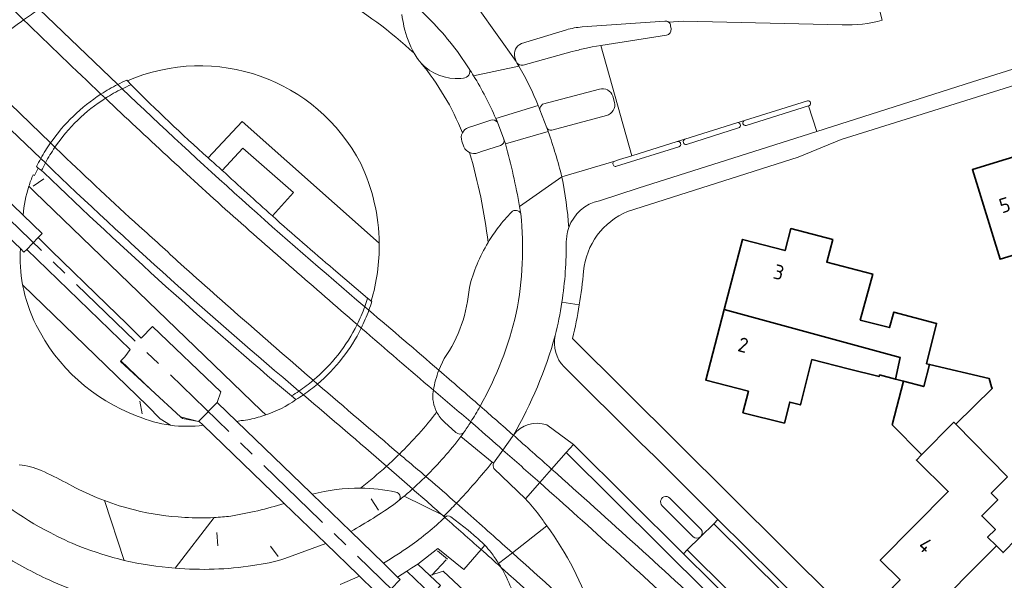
# Model space of a CAD drawing. Extents: x 152761 to 155748, y 459947 to 462743.
# Tile 233 of 256: x 155238 to 155329, y 461832 to 461883. Entities that reach past the tile are written whole.
import ezdxf
from ezdxf.enums import TextEntityAlignment as Align

# ---------------------------------------------------------------- set-up
doc = ezdxf.new("R2010")
doc.units = 0
doc.header["$LTSCALE"] = 0.75
doc.linetypes.add('AM-AS', pattern=[16, 10, -2, 2, -2])
for name, color, linetype, lineweight in [('B-RO-AM-AS_SPOOR-G', 251, 'AM-AS', 18), ('B-RO-GR-BEPLANTING_CULTUUR_HEESTERS-GV', 251, 'CONTINUOUS', 18), ('B-RO-GR-GROENVOORZIENING-GV', 251, 'CONTINUOUS', 18), ('B-RO-GR-HAAG-GV', 251, 'CONTINUOUS', 13), ('B-RO-IE-TERREINAFSCHEIDING_KUNSTMATIG_HEKWERK-G', 251, 'IE-TERREINAFSCHEIDING-KUNSTMATIG', 18), ('B-RO-IE-TERREINAFSCHEIDING_KUNSTMATIG_MUUR-G', 251, 'IE-TERREINAFSCHEIDING-KUNSTMATIG-DICHT', 18), ('B-RO-IE-TERREINAFSCHEIDING_KUNSTMATIG_MUUR-GV', 251, 'CONTINUOUS', 18), ('B-RO-KW-KUNSTWERK-GV', 251, 'CONTINUOUS', 18), ('B-RO-OG-BEBOUWING-GV', 6, 'CONTINUOUS', 35), ('B-RO-OG-BEBOUWING-T18', 1, 'CONTINUOUS', 18), ('B-RO-OG-TERREIN_CULTUURSCHEIDING-GV', 251, 'CONTINUOUS', 18), ('B-RO-OG-TERREIN_ONBEGROEID-GV', 251, 'CONTINUOUS', 18), ('B-RO-VH-VERHARDING_ASFALT-GV', 251, 'CONTINUOUS', 18), ('B-RO-VH-VERHARDING_BETON-GV', 251, 'CONTINUOUS', 18), ('B-RO-VH-VERHARDING_BETONSTRAATSTEEN-GV', 251, 'CONTINUOUS', 18), ('B-RO-VH-VERHARDING_GESLOTEN-GV', 251, 'CONTINUOUS', 18), ('B-RO-VH-VERHARDING_GRASBETONSTEEN-GV', 251, 'CONTINUOUS', 18), ('B-RO-VH-VERHARDING_HALFVERHARDING-GV', 251, 'CONTINUOUS', 18), ('B-RO-VH-VERHARDING_TEGEL-GV', 251, 'CONTINUOUS', 18)]:
    doc.layers.add(name, color=color, linetype=linetype, lineweight=lineweight)
doc.styles.add('NLCS-ISO-M200-T18', font='NLCS-ISO.ttf', dxfattribs={"height": 0.36})
doc.linetypes.add('IE-TERREINAFSCHEIDING-KUNSTMATIG', pattern='A,4,[82,NLCS.SHX,S=0.75,R=90,X=0,Y=0],4,-2', length=10)
doc.linetypes.add('IE-TERREINAFSCHEIDING-KUNSTMATIG-DICHT', pattern='A,8,-1,[82,NLCS.SHX,S=0.75,R=90,X=0,Y=0],-1', length=10)

msp = doc.modelspace()

# ---------------------------------------------------------------- linework, layer by layer
at = {"layer": 'B-RO-AM-AS_SPOOR-G', "flags": 128}
msp.add_lwpolyline([(155681.987, 461195.763), (155672.897, 461211.998), (155658.384, 461238), (155648.351, 461255.973), (155631.803, 461285.539), (155617.005, 461312.012), (155604.143, 461335.108), (155586.106, 461367.342), (155573.02, 461390.792), (155559.991, 461413.975), (155544.73, 461441.297), (155529.591, 461468.574), (155516.181, 461492.539), (155500.425, 461520.67), (155487.311, 461544.201), (155472.908, 461569.975), (155459.676, 461593.56), (155452.428, 461606.124), (155446.443, 461616.221), (155440.009, 461626.758), (155432.431, 461638.783), (155427.999, 461645.62), (155419.637, 461658.231), (155411.687, 461669.817), (155404.43, 461680.083), (155396.489, 461691.108), (155386.222, 461704.969), (155375.934, 461718.105), (155367.385, 461728.826), (155358.538, 461739.712), (155349.636, 461750.151), (155339.349, 461762.035), (155326.593, 461776.143), (155315.623, 461787.804), (155302.965, 461800.863), (155286.683, 461817.004), (155279.088, 461824.405), (155265.87, 461837.192), (155251.91, 461850.736), (155235.055, 461867.015), (155223.768, 461877.851), (155210.731, 461890.47), (155196.665, 461904.045), (155180.515, 461919.578), (155162.215, 461937.301), (155146.061, 461952.951), (155129.233, 461969.126), (155112.429, 461985.449), (155089.419, 462007.664), (155069.182, 462027.224), (155049.179, 462046.54), (155031.327, 462063.779), (155013.24, 462081.298), (154991.538, 462102.251), (154971.216, 462121.853), (154947.336, 462145.018), (154926.087, 462165.465), (154903.331, 462187.394), (154885.668, 462204.449), (154866.26, 462223.265), (154854.532, 462234.618), (154837.057, 462251.563), (154828.307, 462260.46), (154819.869, 462269.224), (154807.197, 462281.919), (154798.331, 462290.411), (154775.258, 462312.873), (154762.216, 462325.461), (154742.643, 462344.37), (154723.927, 462362.402), (154710.544, 462375.359), (154692.99, 462392.257), (154675.511, 462409.117), (154657.482, 462426.5), (154637.826, 462445.435), (154617.093, 462465.509), (154594.11, 462487.696), (154586.212, 462495.316)], dxfattribs=at)
at = {"layer": 'B-RO-GR-BEPLANTING_CULTUUR_HEESTERS-GV'}
for points in [[(155269.576, 461870.083, 0.394209), (155248.092, 461877.702)], [(155248.442, 461877.348, 0.014815), (155255.534, 461870.603)], [(155271.288, 461862.74, 0.108127), (155269.576, 461870.083)], [(155238.452, 461858.902, 0.071758), (155239.708, 461855.191)], [(155239.708, 461855.191, 0.192667), (155249.009, 461846.819)], [(155249.009, 461846.819, 0.070012), (155252.053, 461845.968)]]:
    msp.add_lwpolyline(points, format="xyb", dxfattribs=at)
at = {"layer": 'B-RO-GR-BEPLANTING_CULTUUR_HEESTERS-GV', "flags": 128}
for points in [[(155248.092, 461877.702), (155248.442, 461877.348)], [(155255.534, 461870.603), (155258.649, 461873.953), (155271.288, 461862.74)], [(155252.053, 461845.968), (155251.12, 461846.564), (155249.959, 461847.752), (155238.452, 461858.902)]]:
    msp.add_lwpolyline(points, dxfattribs=at)
at = {"layer": 'B-RO-GR-GROENVOORZIENING-GV'}
for points in [[(155238.249, 461862.245, 0.061332), (155238.452, 461858.902)], [(155252.053, 461845.968, 0.06649), (155255.076, 461845.969)]]:
    msp.add_lwpolyline(points, format="xyb", dxfattribs=at)
at = {"layer": 'B-RO-GR-GROENVOORZIENING-GV', "flags": 128}
for points in [[(155254.647, 461846.322), (155253.16, 461846.586), (155252.974, 461846.758), (155250.26, 461849.267), (155247.46, 461851.855), (155247.506, 461851.902), (155247.863, 461852.273), (155248.343, 461852.949), (155238.823, 461862.172), (155238.575, 461861.914), (155238.249, 461862.245)], [(155238.452, 461858.902), (155249.959, 461847.752), (155251.12, 461846.564), (155252.053, 461845.968)], [(155255.076, 461845.969), (155254.687, 461846.341), (155254.647, 461846.322)], [(155306.464, 461825.711), (155307.124, 461826.37), (155299.306, 461834.125), (155289.167, 461844.207), (155288.505, 461843.455), (155305.993, 461826.065)]]:
    msp.add_lwpolyline(points, dxfattribs=at)
for points in [[(155250.26, 461849.267), (155247.506, 461851.902), (155247.46, 461851.855)], [(155252.974, 461846.758), (155253.16, 461846.586), (155254.647, 461846.322)]]:
    msp.add_lwpolyline(points, close=True, dxfattribs=at)
at = {"layer": 'B-RO-GR-HAAG-GV', "flags": 128}
msp.add_lwpolyline([(155306.464, 461825.711), (155307.124, 461826.37), (155299.306, 461834.125), (155289.167, 461844.207), (155288.505, 461843.455), (155305.993, 461826.065)], dxfattribs=at)
at = {"layer": 'B-RO-IE-TERREINAFSCHEIDING_KUNSTMATIG_HEKWERK-G', "flags": 128}
for points in [[(155239.409, 461867.988), (155240.394, 461868.67)], [(155260.419, 461847.326), (155239.56, 461867.457)], [(155238.452, 461858.902), (155249.959, 461847.752)], [(155249.23, 461848.185), (155249.457, 461847.01)], [(155270.542, 461839.183), (155271.227, 461838.156)], [(155256.423, 461834.868), (155256.34, 461836.074)], [(155261.982, 461833.862), (155261.268, 461834.822)], [(155277.436, 461833.581), (155276.116, 461832.167)], [(155276.636, 461834.381), (155277.58, 461833.616)]]:
    msp.add_lwpolyline(points, dxfattribs=at)
at = {"layer": 'B-RO-IE-TERREINAFSCHEIDING_KUNSTMATIG_MUUR-G'}
for points in [[(155247.615, 461876.968, 0.014709), (155269.951, 461856.884)], [(155263.894, 461849.114, -0.015709), (155240.542, 461870.133)]]:
    msp.add_lwpolyline(points, format="xyb", dxfattribs=at)
at = {"layer": 'B-RO-IE-TERREINAFSCHEIDING_KUNSTMATIG_MUUR-GV'}
for points in [[(155247.204, 461877.362, 0.026226), (155245.666, 461876.479)], [(155248.045, 461877.757, 0.013004), (155247.204, 461877.362)], [(155247.615, 461876.968, -0.014275), (155248.442, 461877.348)], [(155248.442, 461877.348, 0.014275), (155247.615, 461876.968)], [(155255.534, 461870.603, -0.014815), (155248.442, 461877.348)], [(155245.666, 461876.479, 0.097804), (155241.016, 461871.978)], [(155246.071, 461876.097, -0.027778), (155247.615, 461876.968)], [(155247.615, 461876.968, 0.014709), (155269.951, 461856.884)], [(155241.424, 461871.585, -0.101211), (155246.071, 461876.097)], [(155241.016, 461871.978, 0.025359), (155240.121, 461870.536)], [(155240.542, 461870.133, -0.026451), (155241.424, 461871.585)], [(155240.121, 461870.536, 0.013093), (155239.743, 461869.81)], [(155240.542, 461870.133, 0.010178), (155240.185, 461869.427)], [(155240.185, 461869.427, -0.010178), (155240.542, 461870.133)], [(155263.894, 461849.114, -0.015709), (155240.542, 461870.133)], [(155256.836, 461869.448, -0.002815), (155255.534, 461870.603)], [(155240.418, 461869.247, 0.016858), (155263.203, 461848.671)], [(155261.445, 461865.254, -0.004879), (155256.836, 461869.448)], [(155267.087, 461860.339, -0.005959), (155261.445, 461865.254)], [(155269.951, 461856.884, 0.012504), (155270.217, 461857.675)], [(155270.217, 461857.675, -0.012504), (155269.951, 461856.884)], [(155270.328, 461856.564, 0.013383), (155270.597, 461857.371)], [(155269.951, 461856.884, -0.027691), (155269.247, 461855.246)], [(155269.625, 461854.919, 0.028333), (155270.328, 461856.564)], [(155269.247, 461855.246, -0.102843), (155265.207, 461850.108)], [(155265.601, 461849.767, 0.102447), (155269.625, 461854.919)], [(155265.207, 461850.108, -0.025624), (155263.894, 461849.114)], [(155263.203, 461848.671, 0.012518), (155263.894, 461849.114)], [(155263.894, 461849.114, -0.012518), (155263.203, 461848.671)], [(155264.299, 461848.771, 0.02611), (155265.601, 461849.767)], [(155263.614, 461848.325, 0.01359), (155264.299, 461848.771)]]:
    msp.add_lwpolyline(points, format="xyb", dxfattribs=at)
at = {"layer": 'B-RO-IE-TERREINAFSCHEIDING_KUNSTMATIG_MUUR-GV', "flags": 128}
for points in [[(155248.442, 461877.348), (155248.092, 461877.702), (155248.045, 461877.757)], [(155239.743, 461869.81), (155239.882, 461869.662), (155240.185, 461869.427)], [(155240.185, 461869.427), (155240.418, 461869.247)], [(155270.217, 461857.675), (155267.087, 461860.339)], [(155270.597, 461857.371), (155270.541, 461857.416), (155270.298, 461857.606), (155270.217, 461857.675)], [(155263.203, 461848.671), (155263.614, 461848.325)]]:
    msp.add_lwpolyline(points, dxfattribs=at)
at = {"layer": 'B-RO-KW-KUNSTWERK-GV', "flags": 128}
for points in [[(155247.615, 461876.968), (155247.204, 461877.362), (155239.969, 461884.303), (155239.076, 461885.16), (155237.601, 461886.575), (155234.615, 461889.441), (155229.631, 461894.222), (155228.934, 461894.891), (155223.924, 461899.698), (155218.41, 461904.988), (155215.059, 461908.213)], [(155208.2, 461901.066), (155211.692, 461897.736), (155225.114, 461884.894), (155227.599, 461882.516), (155230.521, 461879.721), (155233.872, 461876.515), (155240.121, 461870.536), (155240.542, 461870.133)], [(155270.328, 461856.564), (155269.951, 461856.884)], [(155263.894, 461849.114), (155264.299, 461848.771)], [(155271.956, 461842.193), (155272.866, 461841.401), (155274.353, 461840.103)]]:
    msp.add_lwpolyline(points, dxfattribs=at)
at = {"layer": 'B-RO-KW-KUNSTWERK-GV'}
for points in [[(155246.071, 461876.097, -0.027778), (155247.615, 461876.968)], [(155241.424, 461871.585, -0.101211), (155246.071, 461876.097)], [(155240.542, 461870.133, -0.026451), (155241.424, 461871.585)], [(155269.951, 461856.884, -0.027691), (155269.247, 461855.246)], [(155276.776, 461851.038, 0.00235), (155270.328, 461856.564)], [(155269.247, 461855.246, -0.102843), (155265.207, 461850.108)], [(155280.581, 461847.73, 0.001549), (155276.776, 461851.038)], [(155265.207, 461850.108, -0.025624), (155263.894, 461849.114)], [(155264.299, 461848.771, -0.00288), (155271.956, 461842.193)], [(155283.634, 461845.049, 0.001042), (155280.581, 461847.73)], [(155287.159, 461841.925, 0.001058), (155283.634, 461845.049)], [(155302.92, 461827.567, 0.00561), (155287.159, 461841.925)], [(155274.353, 461840.103, -0.000877), (155277.334, 461837.481)], [(155277.334, 461837.481, -0.001439), (155280.658, 461834.53)], [(155280.658, 461834.53, -0.001181), (155282.489, 461832.891)], [(155282.489, 461832.891, -0.004323), (155293.739, 461822.62)]]:
    msp.add_lwpolyline(points, format="xyb", dxfattribs=at)
at = {"layer": 'B-RO-OG-BEBOUWING-GV', "flags": 128}
for points in [[(155332.099, 461871.44), (155325.9, 461869.528), (155328.449, 461861.263), (155331.991, 461862.355), (155334.442, 461854.422), (155337.029, 461855.19)], [(155321.953, 461851.574), (155321.676, 461851.64), (155322.6, 461855.347), (155318.667, 461856.401), (155318.268, 461854.967), (155315.571, 461855.664), (155316.721, 461859.9), (155312.494, 461861.003), (155313.035, 461863.077), (155309.173, 461864.086), (155308.645, 461862.065), (155304.731, 461863.087), (155303.046, 461856.636), (155319.259, 461852.201), (155318.809, 461850.211), (155319.544, 461850.016), (155321.413, 461849.535)], [(155303.046, 461856.636), (155301.347, 461850.13), (155305.269, 461849.106), (155304.769, 461847.126), (155308.583, 461846.162), (155309.073, 461848.099), (155310.055, 461847.846), (155311.129, 461852.02), (155314.473, 461851.161), (155317.31, 461850.446), (155317.348, 461850.598), (155318.809, 461850.211), (155319.259, 461852.201)], [(155327.671, 461849.522), (155327.428, 461850.279), (155321.953, 461851.574), (155321.413, 461849.535), (155319.544, 461850.016), (155318.511, 461846.004), (155321.173, 461843.297), (155321.225, 461843.246), (155324.189, 461846.251), (155324.373, 461846.063), (155327.726, 461849.353)], [(155329.125, 461841.219), (155324.373, 461846.063), (155324.189, 461846.251), (155321.225, 461843.246), (155320.747, 461842.761), (155323.673, 461839.875), (155317.413, 461833.541), (155319.242, 461831.719), (155318.535, 461831.01), (155321.426, 461828.134), (155328.104, 461834.847), (155327.296, 461835.644), (155328.015, 461836.372), (155326.754, 461837.616), (155328.226, 461839.108), (155327.626, 461839.7)], [(155333.679, 461834.422), (155331.259, 461836.812), (155328.719, 461834.24), (155328.104, 461834.847), (155321.426, 461828.134), (155324.316, 461825.259), (155325.019, 461825.964), (155326.983, 461824.007), (155334.603, 461831.723), (155336.173, 461830.073), (155339.092, 461832.992), (155335.579, 461836.453)]]:
    msp.add_lwpolyline(points, close=True, dxfattribs=at)
at = {"layer": 'B-RO-OG-TERREIN_CULTUURSCHEIDING-GV'}
for points in [[(155278.482, 461880.395, 0.058292), (155274.378, 461884.799)], [(155273.367, 461883.824, 0.015816), (155273.563, 461882.698)], [(155273.563, 461882.698, 0.07349), (155274.497, 461880.252)], [(155274.497, 461880.252, 0.019526), (155274.885, 461879.624)], [(155274.885, 461879.624, 0.017652), (155275.091, 461879.38)], [(155275.091, 461879.38, 0.233618), (155278.807, 461877.926)], [(155279.029, 461877.961, 0.557446), (155279.567, 461878.815)], [(155239.416, 461869.048, 0.023576), (155239.025, 461867.991)], [(155263.203, 461848.671, -0.016858), (155240.418, 461869.247)], [(155283.45, 461865.606, 0.029333), (155282.27, 461864.231)], [(155284.312, 461865.445, 0.534781), (155283.45, 461865.606)], [(155283.898, 461856.3, 0.075668), (155284.312, 461865.445)], [(155282.27, 461864.231, 0.027667), (155281.304, 461862.803)], [(155281.304, 461862.803, 0.072729), (155279.583, 461858.671)], [(155279.583, 461858.671, -0.131211), (155277.272, 461852.107)], [(155280.581, 461847.73, 0.071558), (155283.898, 461856.3)], [(155276.776, 461851.038, 0.050787), (155276.267, 461849.206)], [(155276.245, 461849.069, 0.154189), (155276.581, 461847.175)], [(155260.832, 461846.914, 0.070825), (155263.614, 461848.325)], [(155276.581, 461847.175, 0.093648), (155277.305, 461846.255)], [(155279.71, 461846.272, 0.013228), (155280.581, 461847.73)], [(155279.042, 461845.26, 0.009608), (155279.71, 461846.272)], [(155278.341, 461845.289, 0.326648), (155279.042, 461845.26)], [(155240.172, 461841.8, 0.078792), (155238.138, 461842.32)], [(155242.436, 461840.681, 0.015582), (155240.172, 461841.8)], [(155233.699, 461841.418, 0.084822), (155240.995, 461836.087)], [(155245.985, 461839.021, -0.029954), (155243.309, 461840.211)], [(155269.553, 461840.181, 0.061239), (155265.113, 461839.613)], [(155272.805, 461839.8, 0.050155), (155269.553, 461840.181)], [(155273.119, 461839.05, 0.570103), (155272.805, 461839.8)], [(155284.747, 461839.185, -0.025493), (155286.003, 461837.695)], [(155262.537, 461838.756, -0.032286), (155257.609, 461837.593)], [(155268.675, 461836.169, 0.018039), (155272.761, 461838.745)], [(155257.609, 461837.593, -0.015644), (155256.08, 461837.467)], [(155286.003, 461837.695, -0.014583), (155286.711, 461836.702)], [(155286.711, 461836.702, -0.07685), (155290.975, 461828.45)], [(155240.995, 461836.087, 0.038289), (155243.712, 461834.809)], [(155243.712, 461834.809, 0.02935), (155247.802, 461833.519)], [(155281.575, 461834.236, 0.016507), (155281, 461834.928)], [(155259.655, 461833.042, 0.042164), (155262.596, 461833.682)], [(155282.28, 461833.232, 0.022838), (155281.575, 461834.236)], [(155252.482, 461832.801, 0.05981), (155259.655, 461833.042)], [(155282.489, 461832.891, 0.010315), (155282.28, 461833.232)], [(155283.416, 461830.994, 0.04046), (155282.489, 461832.891)]]:
    msp.add_lwpolyline(points, format="xyb", dxfattribs=at)
at = {"layer": 'B-RO-OG-TERREIN_CULTUURSCHEIDING-GV', "flags": 128}
for points in [[(155279.567, 461878.815), (155278.482, 461880.395)], [(155278.807, 461877.926), (155279.029, 461877.961)], [(155239.882, 461869.662), (155239.545, 461868.989), (155239.416, 461869.048)], [(155240.418, 461869.247), (155240.185, 461869.427), (155239.882, 461869.662)], [(155239.025, 461867.991), (155239.56, 461867.457), (155260.419, 461847.326), (155260.832, 461846.914)], [(155277.272, 461852.107), (155276.776, 461851.038)], [(155276.267, 461849.206), (155276.245, 461849.069)], [(155263.614, 461848.325), (155263.203, 461848.671)], [(155277.305, 461846.255), (155278.341, 461845.289)], [(155305.993, 461826.065), (155288.505, 461843.455), (155287.159, 461841.925), (155286.064, 461840.681), (155284.747, 461839.185)], [(155243.309, 461840.211), (155242.436, 461840.681)], [(155247.802, 461833.519), (155245.985, 461839.021)], [(155265.113, 461839.613), (155268.675, 461836.169)], [(155272.761, 461838.745), (155273.119, 461839.05)], [(155262.596, 461833.682), (155266.377, 461835.064), (155262.537, 461838.756)], [(155256.08, 461837.467), (155252.482, 461832.801)], [(155281, 461834.928), (155280.658, 461834.53), (155279.068, 461832.682), (155276.689, 461834.605), (155274.845, 461833.18), (155275.934, 461832.135), (155277.167, 461832.523), (155288.171, 461822.235)]]:
    msp.add_lwpolyline(points, dxfattribs=at)
at = {"layer": 'B-RO-OG-TERREIN_ONBEGROEID-GV'}
for points in [[(155239.025, 461867.991, 0.057133), (155238.5, 461865.313)], [(155258.586, 461846.392, 0.054798), (155260.137, 461846.703)], [(155260.137, 461846.703, 0.015692), (155260.832, 461846.914)]]:
    msp.add_lwpolyline(points, format="xyb", dxfattribs=at)
at = {"layer": 'B-RO-OG-TERREIN_ONBEGROEID-GV', "flags": 128}
for points in [[(155260.832, 461846.914), (155260.419, 461847.326), (155239.56, 461867.457), (155239.025, 461867.991)], [(155238.5, 461865.313), (155240.236, 461863.639), (155239.869, 461863.257), (155241.079, 461862.08), (155246.217, 461857.08)], [(155246.217, 461857.08), (155248.03, 461855.315), (155249.376, 461854.005), (155250.423, 461855.075), (155256.692, 461849.058), (155256.358, 461848.063), (155258.171, 461846.324), (155258.586, 461846.392)], [(155288.171, 461822.235), (155277.167, 461832.523), (155275.934, 461832.135), (155276.917, 461831.19)]]:
    msp.add_lwpolyline(points, dxfattribs=at)
at = {"layer": 'B-RO-VH-VERHARDING_ASFALT-GV', "flags": 128}
for points in [[(155310.815, 461875.391), (155311.565, 461873.036), (155325.918, 461877.603), (155334.914, 461880.426), (155351.282, 461885.636), (155369.788, 461891.517), (155372.78, 461892.473), (155370.125, 461901.089), (155367.422, 461900.264), (155348.689, 461894.497), (155332.985, 461889.587), (155318.209, 461885.003), (155317.222, 461884.69), (155317.603, 461883.28)], [(155212.81, 461898.996), (155216.877, 461895.096), (155226.155, 461886.234), (155228.649, 461883.852), (155231.328, 461881.293), (155231.546, 461881.083), (155234.467, 461878.274), (155241.016, 461871.978), (155241.424, 461871.585)], [(155283.882, 461879.472), (155280.381, 461884.403)], [(155280.381, 461884.403), (155283.882, 461879.472), (155283.767, 461879.866)], [(155317.603, 461883.28), (155317.222, 461884.69)], [(155238.546, 461883.322), (155237.67, 461884.178)], [(155289.954, 461882.668), (155297.567, 461883.206)], [(155313.9, 461882.854), (155299.311, 461883.208), (155297.932, 461883.111)], [(155297.932, 461883.111), (155299.311, 461883.208), (155313.9, 461882.854)], [(155298.112, 461882.779), (155298.155, 461882.491)], [(155284.393, 461881.14), (155288.511, 461882.401)], [(155297.729, 461881.913), (155291.684, 461880.962), (155294.551, 461870.803)], [(155288.1, 461868.852), (155292.976, 461870.308), (155293.405, 461870.443), (155294.551, 461870.803), (155291.684, 461880.962), (155290.899, 461880.838), (155290.503, 461880.745)], [(155278.482, 461880.395), (155279.567, 461878.815)], [(155289.323, 461880.477), (155289.062, 461880.404), (155284.521, 461879.152)], [(155279.974, 461878.166), (155284.128, 461879.067), (155283.943, 461879.373)], [(155284.128, 461879.067), (155279.974, 461878.166)], [(155283.943, 461879.373), (155284.128, 461879.067)], [(155248.045, 461877.757), (155248.092, 461877.702)], [(155279.029, 461877.961), (155278.807, 461877.926)], [(155246.071, 461876.097), (155245.666, 461876.479)], [(155286.325, 461875.538), (155291.561, 461876.943)], [(155292.783, 461876.288), (155292.951, 461875.716)], [(155285.926, 461875.416), (155282.023, 461874.228)], [(155282.023, 461874.228), (155285.926, 461875.416)], [(155291.549, 461866.656), (155295.127, 461867.813), (155307.028, 461871.592), (155311.565, 461873.036), (155310.815, 461875.391), (155305.063, 461873.583)], [(155294.551, 461870.803), (155298.723, 461872.113), (155299.435, 461872.329), (155304.219, 461873.841), (155304.919, 461874.055), (155310.715, 461875.873)], [(155233.192, 461875.057), (155232.491, 461873.732), (155232.126, 461873.03), (155231.621, 461871.958), (155231.734, 461871.84), (155238.5, 461865.313)], [(155286.714, 461873.37), (155286.077, 461875.028)], [(155292.209, 461874.518), (155287.171, 461873.143)], [(155279.494, 461873.395), (155279.989, 461873.561), (155281.558, 461874.087)], [(155282.172, 461873.881), (155282.771, 461872.313), (155282.895, 461871.884), (155286.831, 461873.043)], [(155304.919, 461874.055), (155304.219, 461873.841)], [(155286.831, 461873.043), (155282.895, 461871.884)], [(155304.377, 461873.363), (155299.589, 461871.842)], [(155279.079, 461871.611), (155278.901, 461872.141)], [(155282.442, 461871.751), (155280.805, 461871.211), (155280.351, 461871.061)], [(155282.895, 461871.884), (155282.771, 461872.313)], [(155298.861, 461871.623), (155293.139, 461869.832)], [(155299.435, 461872.329), (155298.723, 461872.113)], [(155241.424, 461871.585), (155242.065, 461870.969)], [(155239.416, 461869.048), (155239.545, 461868.989), (155239.882, 461869.662), (155239.743, 461869.81)], [(155292.976, 461870.308), (155288.1, 461868.852)], [(155288.1, 461868.852), (155284.2, 461866.129)], [(155284.2, 461866.129), (155288.1, 461868.852)], [(155238.249, 461862.245), (155236.581, 461863.857)], [(155270.541, 461857.416), (155270.597, 461857.371)], [(155269.625, 461854.919), (155269.247, 461855.246)], [(155276.776, 461851.038), (155277.272, 461852.107)], [(155300.895, 461835.71), (155302.086, 461836.891), (155302.46, 461837.276), (155296.676, 461843.067), (155295.3, 461844.377), (155288.299, 461851.342)], [(155265.207, 461850.108), (155265.601, 461849.767)], [(155276.245, 461849.069), (155276.267, 461849.206)], [(155258.586, 461846.392), (155258.171, 461846.324), (155264.986, 461839.735), (155265.113, 461839.613)], [(155278.341, 461845.289), (155277.305, 461846.255)], [(155280.109, 461845.934), (155279.71, 461846.272)], [(155262.537, 461838.756), (155262.414, 461838.875), (155255.076, 461845.969)], [(155286.728, 461846.003), (155289.167, 461844.207), (155299.306, 461834.125), (155299.627, 461834.484), (155300.865, 461835.68)], [(155281.695, 461842.561), (155278.791, 461844.923)], [(155278.791, 461844.923), (155281.695, 461842.561), (155281.818, 461842.474), (155282.672, 461843.685), (155283.544, 461844.922)], [(155281.818, 461842.474), (155281.695, 461842.561)], [(155284.747, 461839.185), (155281.835, 461841.975)], [(155275.577, 461841.254), (155275.828, 461841.042)], [(155242.436, 461840.681), (155243.309, 461840.211)], [(155273.119, 461839.05), (155272.761, 461838.745)], [(155273.572, 461839.425), (155277.264, 461837.621)], [(155277.264, 461837.621), (155273.572, 461839.425)], [(155298.125, 461839.144), (155300.931, 461836.352)], [(155300.19, 461835.676), (155297.345, 461838.541)], [(155277.334, 461837.481), (155277.364, 461837.509), (155277.264, 461837.621)], [(155277.264, 461837.621), (155277.364, 461837.509)], [(155277.872, 461837.541), (155278.682, 461836.926), (155279.464, 461836.297), (155280.235, 461835.637)], [(155286.711, 461836.702), (155283.539, 461834.218), (155282.28, 461833.232)], [(155282.28, 461833.232), (155283.539, 461834.218), (155286.711, 461836.702)], [(155357.075, 461782.367), (155302.086, 461836.891), (155300.895, 461835.71), (155300.865, 461835.68), (155299.627, 461834.484), (155366.484, 461768.102), (155368.601, 461770.223)], [(155268.675, 461836.169), (155271.687, 461833.247)], [(155267.679, 461831.293), (155269.463, 461832.056), (155269.347, 461832.17), (155266.377, 461835.064), (155262.596, 461833.682)], [(155282.612, 461835.046), (155283.539, 461834.218)]]:
    msp.add_lwpolyline(points, dxfattribs=at)
at = {"layer": 'B-RO-VH-VERHARDING_ASFALT-GV'}
for points in [[(155274.497, 461880.252, 0.055736), (155267.334, 461885.539)], [(155267.334, 461885.539, -0.055736), (155274.497, 461880.252)], [(155274.378, 461884.799, -0.058292), (155278.482, 461880.395)], [(155238.546, 461883.322, -0.007539), (155239.969, 461884.303)], [(155239.969, 461884.303, 0.007539), (155238.546, 461883.322)], [(155273.563, 461882.698, -0.015816), (155273.367, 461883.824)], [(155234.789, 461880.413, -0.020415), (155238.546, 461883.322)], [(155238.546, 461883.322, 0.020415), (155234.789, 461880.413)], [(155245.666, 461876.479, -0.003509), (155238.546, 461883.322)], [(155274.497, 461880.252, -0.07349), (155273.563, 461882.698)], [(155288.511, 461882.401, -0.053454), (155289.954, 461882.668)], [(155297.567, 461883.206, -0.205132), (155297.932, 461883.111)], [(155297.932, 461883.111, -0.210904), (155298.112, 461882.779)], [(155317.603, 461883.28, -0.069652), (155313.9, 461882.854)], [(155313.9, 461882.854, 0.069652), (155317.603, 461883.28)], [(155298.155, 461882.491, -0.400567), (155297.729, 461881.913)], [(155283.767, 461879.866, -0.389413), (155284.393, 461881.14)], [(155290.503, 461880.745, -0.001612), (155289.323, 461880.477)], [(155274.885, 461879.624, -0.019526), (155274.497, 461880.252)], [(155248.092, 461877.702, -0.394209), (155269.576, 461870.083)], [(155275.091, 461879.38, -0.017652), (155274.885, 461879.624)], [(155278.807, 461877.926, -0.233618), (155275.091, 461879.38)], [(155275.091, 461879.38, -0.08007), (155278.94, 461872.907)], [(155278.94, 461872.907, 0.08007), (155275.091, 461879.38)], [(155283.943, 461879.373, -0.050141), (155283.882, 461879.472)], [(155284.521, 461879.152, -0.28484), (155283.943, 461879.373)], [(155284.128, 461879.067, -0.038887), (155285.926, 461875.416)], [(155285.926, 461875.416, 0.038887), (155284.128, 461879.067)], [(155279.567, 461878.815, -0.557446), (155279.029, 461877.961)], [(155279.974, 461878.166, 0.005398), (155279.567, 461878.815)], [(155279.567, 461878.815, -0.005398), (155279.974, 461878.166)], [(155282.023, 461874.228, 0.034316), (155279.974, 461878.166)], [(155279.974, 461878.166, -0.034316), (155282.023, 461874.228)], [(155245.666, 461876.479, -0.026226), (155247.204, 461877.362)], [(155247.204, 461877.362, -0.013004), (155248.045, 461877.757)], [(155241.016, 461871.978, -0.097804), (155245.666, 461876.479)], [(155291.561, 461876.943, -0.405304), (155292.783, 461876.288)], [(155241.424, 461871.585, -0.101211), (155246.071, 461876.097)], [(155246.071, 461876.097, 0.101211), (155241.424, 461871.585)], [(155257.494, 461865.535, -0.005682), (155246.071, 461876.097)], [(155285.926, 461875.416, -0.003981), (155286.077, 461875.028)], [(155286.077, 461875.028, 0.003981), (155285.926, 461875.416)], [(155286.077, 461875.028, -0.294935), (155286.325, 461875.538)], [(155292.951, 461875.716, -0.41432), (155292.209, 461874.518)], [(155310.715, 461875.873, -0.971329), (155310.815, 461875.391)], [(155281.558, 461874.087, -0.292968), (155282.172, 461873.881)], [(155282.172, 461873.881, 0.003478), (155282.023, 461874.228)], [(155282.023, 461874.228, -0.003478), (155282.172, 461873.881)], [(155304.219, 461873.841, -0.971103), (155304.377, 461873.363)], [(155305.063, 461873.583, -0.932063), (155304.919, 461874.055)], [(155278.901, 461872.141, -0.204961), (155278.94, 461872.907)], [(155278.94, 461872.907, -0.197755), (155279.494, 461873.395)], [(155287.171, 461873.143, -0.321648), (155286.714, 461873.37)], [(155286.714, 461873.37, -0.003681), (155286.831, 461873.043)], [(155286.831, 461873.043, 0.003681), (155286.714, 461873.37)], [(155286.831, 461873.043, -0.023516), (155288.1, 461868.852)], [(155288.1, 461868.852, 0.023516), (155286.831, 461873.043)], [(155240.121, 461870.536, -0.025359), (155241.016, 461871.978)], [(155282.771, 461872.313, -0.389521), (155282.442, 461871.751)], [(155282.895, 461871.884, -0.026905), (155284.2, 461866.129)], [(155284.2, 461866.129, 0.026905), (155282.895, 461871.884)], [(155298.723, 461872.113, -1), (155298.861, 461871.623)], [(155299.589, 461871.842, -0.93682), (155299.435, 461872.329)], [(155242.065, 461870.969, 0.006665), (155249.192, 461864.298)], [(155279.603, 461871.092, -0.185043), (155279.079, 461871.611)], [(155281.304, 461862.803, 0.041626), (155279.603, 461871.092)], [(155280.351, 461871.061, -0.188511), (155279.603, 461871.092)], [(155279.603, 461871.092, -0.041626), (155281.304, 461862.803)], [(155239.743, 461869.81, -0.013093), (155240.121, 461870.536)], [(155269.576, 461870.083, -0.108127), (155271.288, 461862.74)], [(155293.139, 461869.832, -1.027665), (155292.976, 461870.308)], [(155239.025, 461867.991, -0.023576), (155239.416, 461869.048)], [(155288.744, 461864.188, 0.028716), (155288.1, 461868.852)], [(155288.1, 461868.852, -0.028716), (155288.744, 461864.188)], [(155238.5, 461865.313, -0.057133), (155239.025, 461867.991)], [(155288.744, 461864.188, -0.260776), (155291.549, 461866.656)], [(155269.247, 461855.246, -0.002632), (155257.494, 461865.535)], [(155282.27, 461864.231, -0.029333), (155283.45, 461865.606)], [(155283.45, 461865.606, -0.534781), (155284.312, 461865.445)], [(155284.312, 461865.445, -0.075668), (155283.898, 461856.3)], [(155284.2, 461866.129, -0.002848), (155284.312, 461865.445)], [(155284.312, 461865.445, 0.002848), (155284.2, 461866.129)], [(155249.192, 461864.298, -0.005665), (155252.983, 461860.842)], [(155281.304, 461862.803, -0.027667), (155282.27, 461864.231)], [(155288.559, 461863.41, -0.052772), (155288.744, 461864.188)], [(155271.288, 461862.74, -0.076838), (155270.541, 461857.416)], [(155279.583, 461858.671, -0.072729), (155281.304, 461862.803)], [(155288.101, 461857.294, 0.040575), (155288.504, 461862.939)], [(155288.504, 461862.939, -0.006528), (155288.559, 461863.41)], [(155238.452, 461858.902, -0.061332), (155238.249, 461862.245)], [(155252.983, 461860.842, 0.003828), (155265.207, 461850.108)], [(155239.708, 461855.191, -0.071758), (155238.452, 461858.902)], [(155277.272, 461852.107, 0.131211), (155279.583, 461858.671)], [(155270.597, 461857.371, -0.013383), (155270.328, 461856.564)], [(155287.486, 461854.23, 0.022529), (155288.101, 461857.294)], [(155270.328, 461856.564, -0.028333), (155269.625, 461854.919)], [(155283.898, 461856.3, -0.071558), (155280.581, 461847.73)], [(155249.009, 461846.819, -0.192667), (155239.708, 461855.191)], [(155265.207, 461850.108, 0.102843), (155269.247, 461855.246)], [(155269.247, 461855.246, -0.102843), (155265.207, 461850.108)], [(155269.625, 461854.919, -0.102447), (155265.601, 461849.767)], [(155276.267, 461849.206, -0.001374), (155269.625, 461854.919)], [(155283.634, 461845.049, 0.062342), (155287.486, 461854.23)], [(155287.486, 461854.23, -0.062342), (155283.634, 461845.049)], [(155288.299, 461851.342, -0.247641), (155287.486, 461854.23)], [(155276.267, 461849.206, -0.050787), (155276.776, 461851.038)], [(155265.601, 461849.767, -0.02611), (155264.299, 461848.771)], [(155265.601, 461849.767, 0.002295), (155273.141, 461843.313)], [(155276.581, 461847.175, -0.154189), (155276.245, 461849.069)], [(155279.71, 461846.272, -0.00048), (155276.267, 461849.206)], [(155263.614, 461848.325, -0.070825), (155260.832, 461846.914)], [(155264.299, 461848.771, -0.01359), (155263.614, 461848.325)], [(155273.141, 461843.313, 0.032596), (155276.581, 461847.175)], [(155276.581, 461847.175, -0.032596), (155273.141, 461843.313)], [(155277.305, 461846.255, -0.093648), (155276.581, 461847.175)], [(155280.581, 461847.73, -0.013228), (155279.71, 461846.272)], [(155252.053, 461845.968, -0.070012), (155249.009, 461846.819)], [(155260.137, 461846.703, -0.054798), (155258.586, 461846.392)], [(155260.832, 461846.914, -0.015692), (155260.137, 461846.703)], [(155279.71, 461846.272, -0.009608), (155279.042, 461845.26)], [(155255.076, 461845.969, -0.06649), (155252.053, 461845.968)], [(155282.672, 461843.685, 0.000855), (155280.109, 461845.934)], [(155283.634, 461845.049, -0.325128), (155286.728, 461846.003)], [(155278.791, 461844.923, -0.036034), (155275.577, 461841.254)], [(155275.577, 461841.254, 0.036034), (155278.791, 461844.923)], [(155279.042, 461845.26, -0.326648), (155278.341, 461845.289)], [(155279.042, 461845.26, -0.00333), (155278.791, 461844.923)], [(155278.791, 461844.923, 0.00333), (155279.042, 461845.26)], [(155283.544, 461844.922, -0.014198), (155283.634, 461845.049)], [(155286.064, 461840.681, 0.001246), (155282.672, 461843.685)], [(155271.956, 461842.193, 0.009983), (155273.141, 461843.313)], [(155273.141, 461843.313, -0.009983), (155271.956, 461842.193)], [(155273.141, 461843.313, 0.001166), (155274.064, 461842.532)], [(155238.138, 461842.32, -0.078792), (155240.172, 461841.8)], [(155240.172, 461841.8, -0.015582), (155242.436, 461840.681)], [(155269.553, 461840.181, 0.019731), (155271.956, 461842.193)], [(155271.956, 461842.193, -0.019731), (155269.553, 461840.181)], [(155274.064, 461842.532, 0.001097), (155275.577, 461841.254)], [(155278.395, 461838.788, 0.019086), (155281.695, 461842.561)], [(155281.695, 461842.561, -0.019086), (155278.395, 461838.788)], [(155281.835, 461841.975, -0.218389), (155281.818, 461842.474)], [(155240.995, 461836.087, -0.084822), (155233.699, 461841.418)], [(155275.577, 461841.254, -0.012212), (155274.353, 461840.103)], [(155274.353, 461840.103, 0.012212), (155275.577, 461841.254)], [(155275.828, 461841.042, -0.000633), (155278.395, 461838.788)], [(155243.309, 461840.211, 0.029954), (155245.985, 461839.021)], [(155265.113, 461839.613, -0.061239), (155269.553, 461840.181)], [(155269.553, 461840.181, -0.050155), (155272.805, 461839.8)], [(155274.353, 461840.103, -0.007733), (155273.572, 461839.425)], [(155273.572, 461839.425, 0.007733), (155274.353, 461840.103)], [(155299.992, 461828.01, 0.005377), (155286.064, 461840.681)], [(155245.985, 461839.021, 0.02904), (155248.742, 461838.167)], [(155272.805, 461839.8, -0.570103), (155273.119, 461839.05)], [(155273.572, 461839.425, -0.002394), (155273.119, 461839.05)], [(155273.119, 461839.05, 0.002394), (155273.572, 461839.425)], [(155286.003, 461837.695, 0.025493), (155284.747, 461839.185)], [(155297.345, 461838.541, -1.185218), (155298.125, 461839.144)], [(155248.742, 461838.167, 0.047323), (155253.371, 461837.478)], [(155257.609, 461837.593, 0.032286), (155262.537, 461838.756)], [(155272.761, 461838.745, -0.018039), (155268.675, 461836.169)], [(155277.264, 461837.621, 0.006091), (155278.395, 461838.788)], [(155278.395, 461838.788, -0.006091), (155277.264, 461837.621)], [(155278.395, 461838.788, -0.00165), (155282.612, 461835.046)], [(155253.371, 461837.478, 0.027687), (155256.08, 461837.467)], [(155256.08, 461837.467, 0.015644), (155257.609, 461837.593)], [(155274.103, 461834.814, 0.031876), (155277.334, 461837.481)], [(155277.364, 461837.509, -0.326715), (155277.872, 461837.541)], [(155286.711, 461836.702, 0.014583), (155286.003, 461837.695)], [(155290.975, 461828.45, 0.07685), (155286.711, 461836.702)], [(155300.931, 461836.352, -0.361458), (155300.895, 461835.71)], [(155243.712, 461834.809, -0.038289), (155240.995, 461836.087)], [(155280.235, 461835.637, -0.014904), (155281, 461834.928)], [(155300.865, 461835.68, -0.385181), (155300.19, 461835.676)], [(155247.802, 461833.519, -0.02935), (155243.712, 461834.809)], [(155271.687, 461833.247, 0.003756), (155274.103, 461834.814)], [(155281, 461834.928, -0.016507), (155281.575, 461834.236)], [(155236.225, 461834.238, 0.028749), (155240.597, 461831.847)], [(155262.596, 461833.682, -0.042164), (155259.655, 461833.042)], [(155281.575, 461834.236, -0.022838), (155282.28, 461833.232)], [(155283.539, 461834.218, -0.003065), (155291.57, 461826.934)], [(155252.482, 461832.801, -0.038474), (155247.802, 461833.519)], [(155259.655, 461833.042, -0.05981), (155252.482, 461832.801)], [(155282.28, 461833.232, -0.010315), (155282.489, 461832.891)], [(155282.489, 461832.891, -0.04046), (155283.416, 461830.994)], [(155240.597, 461831.847, 0.046043), (155246.666, 461829.68)]]:
    msp.add_lwpolyline(points, format="xyb", dxfattribs=at)
at = {"layer": 'B-RO-VH-VERHARDING_BETON-GV', "flags": 128}
for points in [[(155247.615, 461876.968), (155247.204, 461877.362), (155239.969, 461884.303), (155239.076, 461885.16), (155237.601, 461886.575), (155234.615, 461889.441), (155229.631, 461894.222), (155228.934, 461894.891), (155223.924, 461899.698), (155218.41, 461904.988), (155215.059, 461908.213)], [(155208.2, 461901.066), (155211.692, 461897.736), (155225.114, 461884.894), (155227.599, 461882.516), (155230.521, 461879.721), (155233.872, 461876.515), (155240.121, 461870.536), (155240.542, 461870.133)], [(155241.424, 461871.585), (155241.016, 461871.978), (155234.467, 461878.274), (155231.546, 461881.083), (155231.328, 461881.293), (155228.649, 461883.852), (155226.155, 461886.234), (155216.877, 461895.096), (155212.81, 461898.996)], [(155237.67, 461884.178), (155238.546, 461883.322)], [(155245.666, 461876.479), (155246.071, 461876.097)], [(155242.065, 461870.969), (155241.424, 461871.585)], [(155261.445, 461865.254), (155263.385, 461867.405), (155258.737, 461871.491), (155256.836, 461869.448)], [(155270.328, 461856.564), (155269.951, 461856.884)], [(155269.247, 461855.246), (155269.625, 461854.919)], [(155265.601, 461849.767), (155265.207, 461850.108)], [(155263.894, 461849.114), (155264.299, 461848.771)], [(155279.71, 461846.272), (155280.109, 461845.934)], [(155271.956, 461842.193), (155272.866, 461841.401), (155274.353, 461840.103)], [(155275.828, 461841.042), (155275.577, 461841.254)], [(155283.539, 461834.218), (155282.612, 461835.046)]]:
    msp.add_lwpolyline(points, dxfattribs=at)
at = {"layer": 'B-RO-VH-VERHARDING_BETON-GV'}
for points in [[(155238.546, 461883.322, 0.003509), (155245.666, 461876.479)], [(155247.615, 461876.968, 0.027778), (155246.071, 461876.097)], [(155246.071, 461876.097, -0.027778), (155247.615, 461876.968)], [(155269.951, 461856.884, -0.014709), (155247.615, 461876.968)], [(155246.071, 461876.097, 0.005682), (155257.494, 461865.535)], [(155240.542, 461870.133, -0.026451), (155241.424, 461871.585)], [(155241.424, 461871.585, 0.026451), (155240.542, 461870.133)], [(155249.192, 461864.298, -0.006665), (155242.065, 461870.969)], [(155240.542, 461870.133, 0.015709), (155263.894, 461849.114)], [(155256.836, 461869.448, 0.004879), (155261.445, 461865.254)], [(155257.494, 461865.535, 0.002632), (155269.247, 461855.246)], [(155252.983, 461860.842, 0.005665), (155249.192, 461864.298)], [(155265.207, 461850.108, -0.003828), (155252.983, 461860.842)], [(155269.247, 461855.246, 0.027691), (155269.951, 461856.884)], [(155269.951, 461856.884, -0.027691), (155269.247, 461855.246)], [(155276.776, 461851.038, 0.00235), (155270.328, 461856.564)], [(155269.625, 461854.919, 0.001374), (155276.267, 461849.206)], [(155280.581, 461847.73, 0.001549), (155276.776, 461851.038)], [(155265.207, 461850.108, -0.025624), (155263.894, 461849.114)], [(155263.894, 461849.114, 0.025624), (155265.207, 461850.108)], [(155273.141, 461843.313, -0.002295), (155265.601, 461849.767)], [(155276.267, 461849.206, 0.00048), (155279.71, 461846.272)], [(155264.299, 461848.771, -0.00288), (155271.956, 461842.193)], [(155283.634, 461845.049, 0.001042), (155280.581, 461847.73)], [(155280.109, 461845.934, -0.000855), (155282.672, 461843.685)], [(155287.159, 461841.925, 0.001058), (155283.634, 461845.049)], [(155282.672, 461843.685, -0.001246), (155286.064, 461840.681)], [(155274.064, 461842.532, -0.001166), (155273.141, 461843.313)], [(155275.577, 461841.254, -0.001097), (155274.064, 461842.532)], [(155302.92, 461827.567, 0.00561), (155287.159, 461841.925)], [(155278.395, 461838.788, 0.000633), (155275.828, 461841.042)], [(155274.353, 461840.103, -0.000877), (155277.334, 461837.481)], [(155286.064, 461840.681, -0.005377), (155299.992, 461828.01)], [(155282.612, 461835.046, 0.00165), (155278.395, 461838.788)], [(155277.334, 461837.481, -0.001439), (155280.658, 461834.53)], [(155280.658, 461834.53, -0.001181), (155282.489, 461832.891)], [(155291.57, 461826.934, 0.003065), (155283.539, 461834.218)], [(155282.489, 461832.891, -0.004323), (155293.739, 461822.62)]]:
    msp.add_lwpolyline(points, format="xyb", dxfattribs=at)
at = {"layer": 'B-RO-VH-VERHARDING_BETONSTRAATSTEEN-GV', "flags": 128}
for points in [[(155310.715, 461875.873), (155304.919, 461874.055)], [(155305.063, 461873.583), (155310.815, 461875.391)], [(155281.558, 461874.087), (155279.989, 461873.561), (155279.494, 461873.395)], [(155282.771, 461872.313), (155282.172, 461873.881)], [(155304.219, 461873.841), (155299.435, 461872.329)], [(155299.589, 461871.842), (155304.377, 461873.363)], [(155278.901, 461872.141), (155279.079, 461871.611)], [(155280.351, 461871.061), (155280.805, 461871.211), (155282.442, 461871.751)], [(155298.723, 461872.113), (155294.551, 461870.803), (155293.405, 461870.443), (155292.976, 461870.308)], [(155293.139, 461869.832), (155298.861, 461871.623)], [(155300.931, 461836.352), (155298.125, 461839.144)], [(155297.345, 461838.541), (155300.19, 461835.676)], [(155346.982, 461793.102), (155341.341, 461798.745), (155331.782, 461808.225), (155319.357, 461820.519), (155307.662, 461832.134), (155302.46, 461837.276), (155302.086, 461836.891), (155357.075, 461782.367)], [(155300.865, 461835.68), (155300.895, 461835.71)]]:
    msp.add_lwpolyline(points, dxfattribs=at)
at = {"layer": 'B-RO-VH-VERHARDING_BETONSTRAATSTEEN-GV'}
for points in [[(155310.815, 461875.391, 0.971329), (155310.715, 461875.873)], [(155282.172, 461873.881, 0.292968), (155281.558, 461874.087)], [(155304.377, 461873.363, 0.971103), (155304.219, 461873.841)], [(155304.919, 461874.055, 0.932063), (155305.063, 461873.583)], [(155278.94, 461872.907, 0.204961), (155278.901, 461872.141)], [(155279.494, 461873.395, 0.197755), (155278.94, 461872.907)], [(155282.442, 461871.751, 0.389521), (155282.771, 461872.313)], [(155298.861, 461871.623, 1), (155298.723, 461872.113)], [(155299.435, 461872.329, 0.93682), (155299.589, 461871.842)], [(155279.079, 461871.611, 0.185043), (155279.603, 461871.092)], [(155279.603, 461871.092, 0.188511), (155280.351, 461871.061)], [(155292.976, 461870.308, 1.027665), (155293.139, 461869.832)], [(155298.125, 461839.144, 1.185218), (155297.345, 461838.541)], [(155300.895, 461835.71, 0.361458), (155300.931, 461836.352)], [(155300.19, 461835.676, 0.385181), (155300.865, 461835.68)]]:
    msp.add_lwpolyline(points, format="xyb", dxfattribs=at)
at = {"layer": 'B-RO-VH-VERHARDING_BETONSTRAATSTEEN-GV', "flags": 128}
for points in [[(155366.484, 461768.102), (155299.627, 461834.484), (155299.306, 461834.125), (155307.124, 461826.37), (155346.295, 461787.478), (155366.122, 461767.762)], [(155274.845, 461833.18), (155274.292, 461832.823), (155273.827, 461832.508), (155276.139, 461830.312), (155276.32, 461830.516), (155276.917, 461831.19), (155275.934, 461832.135)]]:
    msp.add_lwpolyline(points, close=True, dxfattribs=at)
at = {"layer": 'B-RO-VH-VERHARDING_GESLOTEN-GV', "flags": 128}
for points in [[(155221.3, 461878.597), (155223.826, 461876.161), (155223.947, 461876.038), (155227.065, 461873.034), (155230.71, 461869.53), (155230.838, 461869.404), (155236.581, 461863.857), (155238.249, 461862.245), (155238.575, 461861.914), (155238.823, 461862.172), (155239.869, 461863.257), (155240.236, 461863.639), (155238.5, 461865.313), (155231.734, 461871.84), (155231.621, 461871.958), (155228.011, 461875.46), (155225.034, 461878.298), (155224.927, 461878.409), (155222.404, 461880.873), (155221.483, 461881.743), (155219.851, 461880.015)], [(155269.463, 461832.056), (155270.855, 461830.715), (155271.552, 461830.043), (155273.223, 461831.765), (155272.979, 461831.978), (155271.687, 461833.247), (155268.675, 461836.169), (155265.113, 461839.613), (155264.986, 461839.735), (155258.171, 461846.324), (155256.358, 461848.063), (155254.687, 461846.341), (155255.076, 461845.969), (155262.414, 461838.875), (155262.537, 461838.756), (155266.377, 461835.064), (155269.347, 461832.17)]]:
    msp.add_lwpolyline(points, close=True, dxfattribs=at)
at = {"layer": 'B-RO-VH-VERHARDING_GRASBETONSTEEN-GV', "flags": 128}
for points in [[(155271.288, 461862.74), (155258.649, 461873.953), (155255.534, 461870.603)], [(155256.836, 461869.448), (155258.737, 461871.491), (155263.385, 461867.405), (155261.445, 461865.254)], [(155267.087, 461860.339), (155270.217, 461857.675), (155270.298, 461857.606), (155270.541, 461857.416)], [(155245.985, 461839.021), (155247.802, 461833.519)], [(155252.482, 461832.801), (155256.08, 461837.467)]]:
    msp.add_lwpolyline(points, dxfattribs=at)
at = {"layer": 'B-RO-VH-VERHARDING_GRASBETONSTEEN-GV'}
for points in [[(155255.534, 461870.603, 0.002815), (155256.836, 461869.448)], [(155261.445, 461865.254, 0.005959), (155267.087, 461860.339)], [(155270.541, 461857.416, 0.076838), (155271.288, 461862.74)], [(155248.742, 461838.167, -0.02904), (155245.985, 461839.021)], [(155253.371, 461837.478, -0.047323), (155248.742, 461838.167)], [(155256.08, 461837.467, -0.027687), (155253.371, 461837.478)], [(155247.802, 461833.519, 0.038474), (155252.482, 461832.801)]]:
    msp.add_lwpolyline(points, format="xyb", dxfattribs=at)
at = {"layer": 'B-RO-VH-VERHARDING_HALFVERHARDING-GV', "flags": 128}
msp.add_lwpolyline([(155248.03, 461855.315), (155246.217, 461857.08), (155241.079, 461862.08), (155239.869, 461863.257), (155238.823, 461862.172), (155248.343, 461852.949), (155247.863, 461852.273), (155247.506, 461851.902), (155250.26, 461849.267), (155252.974, 461846.758), (155254.647, 461846.322), (155254.687, 461846.341), (155256.358, 461848.063), (155256.692, 461849.058), (155250.423, 461855.075), (155249.376, 461854.005)], close=True, dxfattribs=at)
msp.add_lwpolyline([(155276.139, 461830.312), (155273.827, 461832.508), (155272.979, 461831.978), (155273.223, 461831.765), (155271.552, 461830.043)], dxfattribs=at)
at = {"layer": 'B-RO-VH-VERHARDING_TEGEL-GV', "flags": 128}
for points in [[(155294.151, 461865.67), (155309.864, 461870.682), (155313.825, 461872.298), (155314.302, 461872.45), (155338.326, 461879.969), (155355.714, 461885.294), (155372.327, 461890.493), (155372.334, 461890.493), (155372.78, 461892.473), (155369.788, 461891.517), (155351.282, 461885.636), (155334.914, 461880.426), (155325.918, 461877.603), (155311.565, 461873.036), (155307.028, 461871.592), (155295.127, 461867.813), (155291.549, 461866.656)], [(155297.567, 461883.206), (155289.954, 461882.668)], [(155298.155, 461882.491), (155298.112, 461882.779)], [(155288.511, 461882.401), (155284.393, 461881.14)], [(155290.503, 461880.745), (155290.899, 461880.838), (155291.684, 461880.962), (155297.729, 461881.913)], [(155283.767, 461879.866), (155283.882, 461879.472)], [(155284.521, 461879.152), (155289.062, 461880.404), (155289.323, 461880.477)], [(155291.561, 461876.943), (155286.325, 461875.538)], [(155292.951, 461875.716), (155292.783, 461876.288)], [(155286.077, 461875.028), (155286.714, 461873.37)], [(155287.171, 461873.143), (155292.209, 461874.518)], [(155289.701, 461857.048), (155288.101, 461857.294)], [(155288.101, 461857.294), (155289.701, 461857.048)], [(155342.559, 461800.757), (155289.093, 461853.966)], [(155288.299, 461851.342), (155295.3, 461844.377), (155296.676, 461843.067), (155302.46, 461837.276), (155307.662, 461832.134), (155319.357, 461820.519), (155331.782, 461808.225), (155341.341, 461798.745), (155346.982, 461793.102)], [(155281.835, 461841.975), (155284.747, 461839.185), (155286.064, 461840.681), (155287.159, 461841.925), (155288.505, 461843.455), (155289.167, 461844.207), (155286.728, 461846.003)], [(155283.544, 461844.922), (155282.672, 461843.685), (155281.818, 461842.474)], [(155277.364, 461837.509), (155277.334, 461837.481)], [(155280.235, 461835.637), (155279.464, 461836.297), (155278.682, 461836.926), (155277.872, 461837.541)], [(155271.687, 461833.247), (155272.979, 461831.978), (155273.827, 461832.508), (155274.292, 461832.823), (155274.845, 461833.18), (155276.689, 461834.605), (155279.068, 461832.682), (155280.658, 461834.53), (155281, 461834.928)], [(155270.855, 461830.715), (155269.463, 461832.056), (155267.679, 461831.293)]]:
    msp.add_lwpolyline(points, dxfattribs=at)
at = {"layer": 'B-RO-VH-VERHARDING_TEGEL-GV'}
for points in [[(155289.954, 461882.668, 0.053454), (155288.511, 461882.401)], [(155297.932, 461883.111, 0.205132), (155297.567, 461883.206)], [(155298.112, 461882.779, 0.210904), (155297.932, 461883.111)], [(155297.729, 461881.913, 0.400567), (155298.155, 461882.491)], [(155284.393, 461881.14, 0.389413), (155283.767, 461879.866)], [(155289.323, 461880.477, 0.001612), (155290.503, 461880.745)], [(155283.882, 461879.472, 0.050141), (155283.943, 461879.373)], [(155283.943, 461879.373, 0.28484), (155284.521, 461879.152)], [(155292.783, 461876.288, 0.405304), (155291.561, 461876.943)], [(155286.325, 461875.538, 0.294935), (155286.077, 461875.028)], [(155292.209, 461874.518, 0.41432), (155292.951, 461875.716)], [(155286.714, 461873.37, 0.321648), (155287.171, 461873.143)], [(155291.549, 461866.656, 0.260776), (155288.744, 461864.188)], [(155290.093, 461860.164, -0.275631), (155294.151, 461865.67)], [(155288.744, 461864.188, 0.052772), (155288.559, 461863.41)], [(155288.504, 461862.939, -0.040575), (155288.101, 461857.294)], [(155288.559, 461863.41, 0.006528), (155288.504, 461862.939)], [(155289.701, 461857.048, 0.01793), (155290.093, 461860.164)], [(155288.101, 461857.294, -0.022529), (155287.486, 461854.23)], [(155289.093, 461853.966, 0.017481), (155289.701, 461857.048)], [(155287.486, 461854.23, 0.247641), (155288.299, 461851.342)], [(155286.728, 461846.003, 0.325128), (155283.634, 461845.049)], [(155283.634, 461845.049, 0.014198), (155283.544, 461844.922)], [(155281.818, 461842.474, 0.218389), (155281.835, 461841.975)], [(155277.334, 461837.481, -0.031876), (155274.103, 461834.814)], [(155277.872, 461837.541, 0.326715), (155277.364, 461837.509)], [(155281, 461834.928, 0.014904), (155280.235, 461835.637)], [(155274.103, 461834.814, -0.003756), (155271.687, 461833.247)], [(155240.597, 461831.847, -0.028749), (155236.225, 461834.238)], [(155246.666, 461829.68, -0.046043), (155240.597, 461831.847)]]:
    msp.add_lwpolyline(points, format="xyb", dxfattribs=at)

# ---------------------------------------------------------------- texts
at = {"layer": 'B-RO-OG-BEBOUWING-T18', "style": 'NLCS-ISO-M200-T18'}
for s, rotation, p in [('5', 17.1, (155328.873, 461866.259)), ('3', 345.4, (155308.076, 461860.066)), ('2', 345.4, (155304.795, 461853.364)), ('4', 315.4, (155321.595, 461834.89))]:
    msp.add_text(s, height=1.35, rotation=rotation, dxfattribs=at).set_placement(p, align=Align.MIDDLE)

doc.saveas('drawing.dxf')
